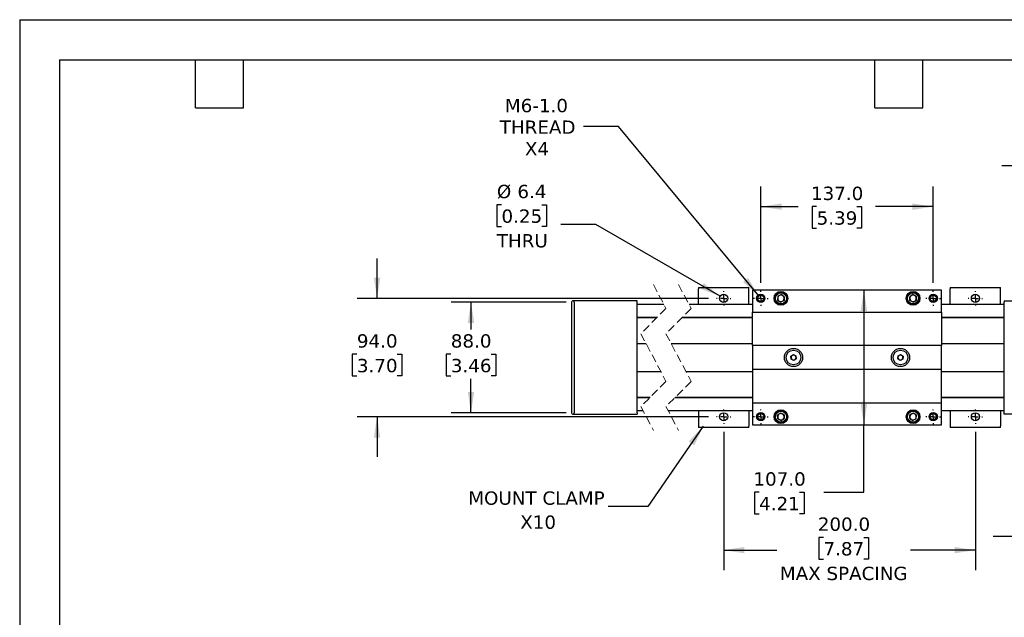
# Model space of a CAD drawing. Header units: millimetres. Extents: x 0 to 1397, y 0 to 1080.
# Tile 4 of 7: x 0 to 782, y 605 to 1080. Entities that reach past the tile are written whole.
import ezdxf

# ---------------------------------------------------------------- set-up
doc = ezdxf.new("R2010")
doc.units = ezdxf.units.MM
doc.header["$LTSCALE"] = 5
for name, pattern in [('SLD-Center', [19.05, 15.24, -1.27, 1.27, -1.27]), ('SLD-Dashed', [1.905, 1.27, -0.635]), ('SLD-Solid', [0])]:
    doc.linetypes.add(name, pattern=pattern)
doc.layers.add('CENTER', color=40, linetype='SLD-Center')
doc.layers.add('DIMENSIONS', color=140, linetype='SLD-Solid', lineweight=25)
doc.layers.add('TEXT', color=140, linetype='SLD-Solid', lineweight=25)
doc.styles.add('SLDTEXTSTYLE0', font='VERDANA.TTF')
doc.styles.get("Standard").update_dxf_attribs({"font": 'VERDANA.TTF'})
doc.dimstyles.new('SLDDIMSTYLE0', dxfattribs={"dimtxt": 10.790039, "dimasz": 16.51, "dimexe": 0, "dimexo": 0.0625, "dimgap": 2.69751, "dimtad": 0, "dimtih": 1, "dimtoh": 1, "dimrnd": 1e-09, "dimzin": 4, "dimdsep": 46, "dimtxsty": 'SLDTEXTSTYLE0', "dimsah": 1, "dimcen": 0.09, "dimadec": 0, "dimazin": 1, "dimtfac": 1, "dimtofl": 0, "dimtmove": 0, "dimatfit": 3, "dimfxl": 0, "dimfrac": 2, "dimtolj": 1, "dimtzin": 12, "dimarcsym": 0})
doc.dimstyles.new('SLDDIMSTYLE2', dxfattribs={"dimtxt": 10.790039, "dimasz": 16.51, "dimexe": 0, "dimexo": 0.0625, "dimgap": 2.69751, "dimtad": 0, "dimtih": 1, "dimtoh": 1, "dimrnd": 1e-09, "dimzin": 4, "dimdsep": 46, "dimtxsty": 'SLDTEXTSTYLE0', "dimsah": 1, "dimcen": 0.09, "dimadec": 0, "dimazin": 1, "dimtfac": 1, "dimtmove": 0, "dimatfit": 0, "dimfxl": 0, "dimfrac": 2, "dimtolj": 1, "dimtzin": 12, "dimarcsym": 0})
doc.dimstyles.new('SLDDIMSTYLE5', dxfattribs={"dimtxt": 10.790039, "dimasz": 16.51, "dimexe": 0, "dimexo": 0.0625, "dimgap": 2.69751, "dimtad": 0, "dimtih": 1, "dimtoh": 1, "dimrnd": 1e-09, "dimzin": 12, "dimdsep": 46, "dimtxsty": 'SLDTEXTSTYLE0', "dimsah": 1, "dimcen": 0.09, "dimadec": 0, "dimazin": 3, "dimtfac": 1, "dimtmove": 0, "dimatfit": 0, "dimfxl": 0, "dimfrac": 2, "dimtolj": 1, "dimtzin": 12, "dimarcsym": 0})
doc.dimstyles.new('SLDDIMSTYLE6', dxfattribs={"dimtxt": 10.790039, "dimasz": 16.51, "dimexe": 0, "dimexo": 0.0625, "dimgap": 2.69751, "dimtad": 0, "dimtih": 1, "dimtoh": 1, "dimrnd": 1e-09, "dimzin": 12, "dimdsep": 46, "dimtxsty": 'SLDTEXTSTYLE0', "dimsah": 1, "dimcen": 0, "dimadec": 0, "dimazin": 3, "dimtfac": 1, "dimtofl": 0, "dimtmove": 0, "dimatfit": 3, "dimfxl": 0, "dimfrac": 2, "dimtolj": 1, "dimtzin": 12, "dimarcsym": 0})
doc.dimstyles.new('SLDDIMSTYLE8', dxfattribs={"dimtxt": 10.790039, "dimasz": 16.51, "dimexe": 0, "dimexo": 0.0625, "dimgap": 2.69751, "dimtad": 0, "dimtih": 1, "dimtoh": 1, "dimrnd": 1e-09, "dimzin": 12, "dimdsep": 46, "dimtxsty": 'SLDTEXTSTYLE0', "dimsah": 1, "dimcen": 0, "dimadec": 0, "dimazin": 3, "dimtfac": 1, "dimtofl": 0, "dimtmove": 0, "dimatfit": 3, "dimfxl": 0, "dimfrac": 2, "dimtolj": 1, "dimtzin": 12, "dimarcsym": 0})
doc.dimstyles.new('SLDDIMSTYLE9', dxfattribs={"dimtxt": 0.18, "dimasz": 16.51, "dimexe": 0, "dimexo": 0.0625, "dimgap": 0, "dimtad": 0, "dimtih": 1, "dimtoh": 1, "dimdec": 0, "dimrnd": 1e-09, "dimzin": 0, "dimdsep": 46, "dimtxsty": 'Standard', "dimsah": 1, "dimcen": 0.09, "dimadec": 0, "dimazin": 0, "dimtfac": 16.51, "dimtdec": 0, "dimtofl": 0, "dimtmove": 0, "dimatfit": 3, "dimfxl": 0, "dimfrac": 2, "dimtolj": 1, "dimtzin": 0, "dimarcsym": 0})

# ---------------------------------------------------------------- blocks, each defined once
blk = doc.blocks.new('_D_15')
at = {"layer": 'DIMENSIONS'}
for p, q in [((559.41, 752.15), (559.41, 642.4)), ((759.41, 752.15), (759.41, 642.4)), ((638.7, 668.37), (635.08, 668.37)), ((635.08, 668.37), (635.08, 651.22)), ((670.77, 668.37), (674.39, 668.37)), ((674.39, 668.37), (674.39, 651.22)), ((559.41, 658.28), (601.69, 658.28)), ((759.41, 658.28), (707.78, 658.28)), ((635.08, 651.22), (638.7, 651.22)), ((674.39, 651.22), (670.77, 651.22))]:
    blk.add_line(p, q, dxfattribs=at)
for points in [[(559.41, 658.28), (575.92, 655.74), (575.92, 660.82)], [(759.41, 658.28), (742.9, 660.82), (742.9, 655.74)]]:
    blk.add_solid(points, dxfattribs=at)
at = {"layer": 'DIMENSIONS', "attachment_point": 1, "style": 'SLDTEXTSTYLE0'}
for s, insert, char_height in [('200.0', (634.22, 684.23), 10.583), ('7.87', (638.7, 664.67), 10.583), ('MAX SPACING', (604.1, 645.1), 10.5833)]:
    blk.add_mtext(s, dxfattribs=dict(at, insert=insert, char_height=char_height))
blk = doc.blocks.new('_D_16')
at = {"layer": 'DIMENSIONS'}
for p, q in [((283.99, 858.24), (283.99, 889.99)), ((547.32, 858.24), (268.11, 858.24)), ((267.96, 813.86), (264.33, 813.86)), ((264.33, 813.86), (264.33, 796.71)), ((300.02, 813.86), (303.64, 813.86)), ((303.64, 813.86), (303.64, 796.71)), ((264.33, 796.71), (267.96, 796.71)), ((303.64, 796.71), (300.02, 796.71)), ((547.32, 764.24), (268.11, 764.24)), ((283.99, 764.24), (283.99, 732.49))]:
    blk.add_line(p, q, dxfattribs=at)
for points in [[(283.99, 858.24), (286.53, 874.75), (281.45, 874.75)], [(283.99, 764.24), (281.45, 747.73), (286.53, 747.73)]]:
    blk.add_solid(points, dxfattribs=at)
at = {"layer": 'DIMENSIONS', "char_height": 10.583, "attachment_point": 1, "style": 'SLDTEXTSTYLE0'}
for s, insert in [('94.0', (267.96, 829.72)), ('3.70', (267.96, 810.15))]:
    blk.add_mtext(s, dxfattribs=dict(at, insert=insert))
blk = doc.blocks.new('_D_17')
at = {"layer": 'DIMENSIONS'}
for p, q in [((434.27, 855.24), (342.75, 855.24)), ((358.62, 855.24), (358.62, 833.43)), ((342.59, 813.86), (338.97, 813.86)), ((338.97, 813.86), (338.97, 796.71)), ((374.65, 813.86), (378.28, 813.86)), ((378.28, 813.86), (378.28, 796.71)), ((338.97, 796.71), (342.59, 796.71)), ((358.62, 767.24), (358.62, 794.3)), ((378.28, 796.71), (374.65, 796.71)), ((434.27, 767.24), (342.75, 767.24))]:
    blk.add_line(p, q, dxfattribs=at)
for points in [[(358.62, 855.24), (356.08, 838.73), (361.16, 838.73)], [(358.62, 767.24), (361.16, 783.75), (356.08, 783.75)]]:
    blk.add_solid(points, dxfattribs=at)
at = {"layer": 'DIMENSIONS', "char_height": 10.583, "attachment_point": 1, "style": 'SLDTEXTSTYLE0'}
for s, insert in [('88.0', (342.59, 829.72)), ('3.46', (342.59, 810.15))]:
    blk.add_mtext(s, dxfattribs=dict(at, insert=insert))
blk = doc.blocks.new('_D_18')
at = {"layer": 'DIMENSIONS'}
for p, q in [((588.91, 870.43), (588.91, 946.93)), ((725.91, 870.43), (725.91, 946.93)), ((588.91, 931.06), (618.66, 931.06)), ((633.28, 931.06), (629.66, 931.06)), ((629.66, 931.06), (629.66, 913.91)), ((665.34, 931.06), (668.97, 931.06)), ((668.97, 931.06), (668.97, 913.91)), ((725.91, 931.06), (679.96, 931.06)), ((629.66, 913.91), (633.28, 913.91)), ((668.97, 913.91), (665.34, 913.91))]:
    blk.add_line(p, q, dxfattribs=at)
for points in [[(588.91, 931.06), (605.42, 928.52), (605.42, 933.6)], [(725.91, 931.06), (709.4, 933.6), (709.4, 928.52)]]:
    blk.add_solid(points, dxfattribs=at)
at = {"layer": 'DIMENSIONS', "char_height": 10.583, "attachment_point": 1, "style": 'SLDTEXTSTYLE0'}
for s, insert in [('137.0', (628.79, 946.91)), ('5.39', (633.28, 927.35))]:
    blk.add_mtext(s, dxfattribs=dict(at, insert=insert))
blk = doc.blocks.new('_D_19')
at = {"layer": 'DIMENSIONS'}
for p, q in [((670.83, 864.74), (670.83, 757.74)), ((670.83, 704.24), (670.83, 757.74)), ((587.56, 704.24), (583.94, 704.24)), ((583.94, 704.24), (583.94, 687.1)), ((619.63, 704.24), (623.25, 704.24)), ((623.25, 704.24), (623.25, 687.1)), ((639.08, 704.24), (670.83, 704.24)), ((583.94, 687.1), (587.56, 687.1)), ((623.25, 687.1), (619.63, 687.1))]:
    blk.add_line(p, q, dxfattribs=at)
for points in [[(670.83, 864.74), (668.29, 848.23), (673.37, 848.23)], [(670.83, 757.74), (673.37, 774.25), (668.29, 774.25)]]:
    blk.add_solid(points, dxfattribs=at)
at = {"layer": 'DIMENSIONS', "char_height": 10.583, "attachment_point": 1, "style": 'SLDTEXTSTYLE0'}
for s, insert in [('107.0', (583.07, 720.1)), ('4.21', (587.56, 700.54))]:
    blk.add_mtext(s, dxfattribs=dict(at, insert=insert))
blk = doc.blocks.new('_D_20')
at = {"layer": 'DIMENSIONS'}
for p, q in [((382.85, 932.53), (379.23, 932.53)), ((379.23, 932.53), (379.23, 915.38)), ((414.92, 932.53), (418.54, 932.53)), ((418.54, 932.53), (418.54, 915.38)), ((457.88, 916.86), (430.1, 916.86)), ((556.64, 859.84), (457.88, 916.86)), ((379.23, 915.38), (382.85, 915.38)), ((418.54, 915.38), (414.92, 915.38))]:
    blk.add_line(p, q, dxfattribs=at)
blk.add_solid([(556.64, 859.84), (543.61, 870.3), (541.07, 865.9)], dxfattribs=at)
at = {"layer": 'DIMENSIONS', "char_height": 10.583, "attachment_point": 1, "style": 'SLDTEXTSTYLE0'}
for s, insert in [('%%c', (379.19, 948.39)), ('6.4', (395.49, 948.39)), ('0.25', (382.85, 928.83)), ('THRU', (379.16, 909.26))]:
    blk.add_mtext(s, dxfattribs=dict(at, insert=insert))
blk = doc.blocks.new('_D_22')
at = {"layer": 'DIMENSIONS'}
for p, q in [((812.27, 913.11), (812.27, 979.42)), ((834.41, 853.84), (834.41, 979.42)), ((812.27, 963.54), (780.52, 963.54)), ((834.41, 963.54), (867.8, 963.54)), ((882.42, 963.54), (878.8, 963.54)), ((878.8, 963.54), (878.8, 946.4)), ((914.49, 963.54), (918.11, 963.54)), ((918.11, 963.54), (918.11, 946.4)), ((878.8, 946.4), (882.42, 946.4)), ((918.11, 946.4), (914.49, 946.4)), ((812.27, 850.19), (812.27, 905.49))]:
    blk.add_line(p, q, dxfattribs=at)
for points in [[(812.27, 963.54), (795.76, 966.08), (795.76, 961)], [(834.41, 963.54), (850.92, 961), (850.92, 966.08)]]:
    blk.add_solid(points, dxfattribs=at)
at = {"layer": 'DIMENSIONS', "char_height": 10.583, "attachment_point": 1, "style": 'SLDTEXTSTYLE0'}
for s, insert in [('22.1', (882.42, 979.4)), ('0.87', (882.42, 959.84))]:
    blk.add_mtext(s, dxfattribs=dict(at, insert=insert))
blk = doc.blocks.new('_D_23')
at = {"layer": 'DIMENSIONS'}
for p, q in [((805.41, 748.89), (805.41, 653.21)), ((815.41, 748.89), (815.41, 653.21)), ((805.41, 669.08), (773.66, 669.08)), ((815.41, 669.08), (857.82, 669.08)), ((868.38, 669.08), (864.76, 669.08)), ((864.76, 669.08), (864.76, 651.93)), ((900.44, 669.08), (904.07, 669.08)), ((904.07, 669.08), (904.07, 651.93)), ((864.76, 651.93), (868.38, 651.93)), ((904.07, 651.93), (900.44, 651.93))]:
    blk.add_line(p, q, dxfattribs=at)
for points in [[(805.41, 669.08), (788.9, 671.62), (788.9, 666.54)], [(815.41, 669.08), (831.92, 666.54), (831.92, 671.62)]]:
    blk.add_solid(points, dxfattribs=at)
at = {"layer": 'DIMENSIONS', "char_height": 10.583, "attachment_point": 1, "style": 'SLDTEXTSTYLE0'}
for s, insert in [('%%c', (860.23, 684.94)), ('10.0', (876.53, 684.94)), ('0.39', (868.38, 665.38))]:
    blk.add_mtext(s, dxfattribs=dict(at, insert=insert))
blk = doc.blocks.new('_D_25')
at = {"layer": 'DIMENSIONS'}
for p, q in [((475.79, 994.61), (448, 994.61)), ((587.32, 860.17), (475.79, 994.61))]:
    blk.add_line(p, q, dxfattribs=at)
blk.add_solid([(587.32, 860.17), (578.73, 874.5), (574.82, 871.25)], dxfattribs=at)
at = {"layer": 'DIMENSIONS', "char_height": 10.583, "attachment_point": 1, "style": 'SLDTEXTSTYLE0'}
for s, insert in [('M6-1.0', (385.6, 1016.63)), ('THREAD', (381.51, 999.48)), ('X4', (401.47, 982.33))]:
    blk.add_mtext(s, dxfattribs=dict(at, insert=insert))
blk = doc.blocks.new('SW_NOTE_0_6')
at = {"layer": 'TEXT', "color": 0, "attachment_point": 2, "style": 'SLDTEXTSTYLE0'}
for s, insert, char_height in [('MOUNT CLAMP', (-56.86, 11.96), 10.5833), ('X10', (-55.54, -7.15), 10.583)]:
    blk.add_mtext(s, dxfattribs=dict(at, insert=insert, char_height=char_height))
blk = doc.blocks.new('SW_CENTERMARKSYMBOL_9')
at = {"layer": 'CENTER', "color": 0}
for p, q in [((-5.08, 0), (-5.74, 0)), ((0, 0), (-2.54, 0)), ((0, 5.08), (0, 5.74)), ((0, 0), (0, 2.54)), ((0, 0), (0, -2.54)), ((0, 0), (2.54, 0)), ((5.08, 0), (5.74, 0)), ((0, -5.08), (0, -5.74))]:
    blk.add_line(p, q, dxfattribs=at)
blk = doc.blocks.new('SW_CENTERMARKSYMBOL_10')
at = {"layer": 'CENTER', "color": 0}
for p, q in [((-5.08, 0), (-5.74, 0)), ((0, 0), (-2.54, 0)), ((0, 5.08), (0, 5.74)), ((0, 0), (0, 2.54)), ((0, 0), (0, -2.54)), ((0, 0), (2.54, 0)), ((5.08, 0), (5.74, 0)), ((0, -5.08), (0, -5.74))]:
    blk.add_line(p, q, dxfattribs=at)
blk = doc.blocks.new('SW_CENTERMARKSYMBOL_11')
at = {"layer": 'CENTER', "color": 0}
for p, q in [((-5.08, 0), (-5.74, 0)), ((0, 0), (-2.54, 0)), ((0, 5.08), (0, 5.74)), ((0, 0), (0, 2.54)), ((0, 0), (0, -2.54)), ((0, 0), (2.54, 0)), ((5.08, 0), (5.74, 0)), ((0, -5.08), (0, -5.74))]:
    blk.add_line(p, q, dxfattribs=at)
blk = doc.blocks.new('SW_CENTERMARKSYMBOL_12')
at = {"layer": 'CENTER', "color": 0}
for p, q in [((-5.08, 0), (-5.74, 0)), ((0, 0), (-2.54, 0)), ((0, 5.08), (0, 5.74)), ((0, 0), (0, 2.54)), ((0, 0), (0, -2.54)), ((0, 0), (2.54, 0)), ((5.08, 0), (5.74, 0)), ((0, -5.08), (0, -5.74))]:
    blk.add_line(p, q, dxfattribs=at)
blk = doc.blocks.new('SW_CENTERMARKSYMBOL_13')
at = {"layer": 'CENTER', "color": 0}
for p, q in [((-5.08, 0), (-5.84, 0)), ((0, 0), (-2.54, 0)), ((0, 5.08), (0, 5.84)), ((0, 0), (0, 2.54)), ((0, 0), (0, -2.54)), ((0, 0), (2.54, 0)), ((5.08, 0), (5.84, 0)), ((0, -5.08), (0, -5.84))]:
    blk.add_line(p, q, dxfattribs=at)
blk = doc.blocks.new('SW_CENTERMARKSYMBOL_14')
at = {"layer": 'CENTER', "color": 0}
for p, q in [((-5.08, 0), (-5.84, 0)), ((0, 0), (-2.54, 0)), ((0, 5.08), (0, 5.84)), ((0, 0), (0, 2.54)), ((0, 0), (0, -2.54)), ((0, 0), (2.54, 0)), ((5.08, 0), (5.84, 0)), ((0, -5.08), (0, -5.84))]:
    blk.add_line(p, q, dxfattribs=at)
blk = doc.blocks.new('SW_CENTERMARKSYMBOL_15')
at = {"layer": 'CENTER', "color": 0}
for p, q in [((-5.08, 0), (-5.84, 0)), ((0, 0), (-2.54, 0)), ((0, 5.08), (0, 5.84)), ((0, 0), (0, 2.54)), ((0, 0), (0, -2.54)), ((0, 0), (2.54, 0)), ((5.08, 0), (5.84, 0)), ((0, -5.08), (0, -5.84))]:
    blk.add_line(p, q, dxfattribs=at)
blk = doc.blocks.new('SW_CENTERMARKSYMBOL_16')
at = {"layer": 'CENTER', "color": 0}
for p, q in [((-5.08, 0), (-5.84, 0)), ((0, 0), (-2.54, 0)), ((0, 5.08), (0, 5.84)), ((0, 0), (0, 2.54)), ((0, 0), (0, -2.54)), ((0, 0), (2.54, 0)), ((5.08, 0), (5.84, 0)), ((0, -5.08), (0, -5.84))]:
    blk.add_line(p, q, dxfattribs=at)

msp = doc.modelspace()

# ---------------------------------------------------------------- linework, layer by layer
at = {"color": 7, "linetype": 'SLD-Solid'}
for q in [(0.012, 0.013), (1397.012, 1079.513)]:
    msp.add_line((0.012, 1079.513), q, dxfattribs=at)
at = {"color": 7, "linetype": 'SLD-Dashed', "lineweight": 18}
for p, q in [((503.568, 869.12), (513.568, 850.182)), ((523.568, 869.12), (533.568, 850.182)), ((513.568, 850.182), (493.568, 830.182)), ((533.568, 850.182), (513.568, 830.182)), ((493.568, 830.182), (513.568, 792.307)), ((513.568, 830.182), (533.568, 792.307)), ((513.568, 792.307), (493.568, 772.307)), ((533.568, 792.307), (513.568, 772.307)), ((493.568, 772.307), (503.568, 753.37)), ((513.568, 772.307), (523.568, 753.37))]:
    msp.add_line(p, q, dxfattribs=at)
for p, q in [((539.411, 866.845), (579.411, 866.845)), ((539.411, 866.845), (539.411, 865.845)), ((539.411, 853.245), (539.411, 865.845)), ((579.411, 865.845), (579.411, 866.845)), ((579.411, 853.245), (579.411, 865.845)), ((732.411, 864.745), (582.411, 864.745)), ((582.411, 864.745), (582.411, 847.245)), ((602.454, 859.85), (605.073, 861.176)), ((607.53, 859.57), (605.073, 861.176)), ((709.75, 861.176), (707.292, 859.57)), ((712.369, 859.85), (709.75, 861.176)), ((732.411, 847.245), (732.411, 864.745)), ((739.411, 866.845), (779.411, 866.845)), ((739.411, 866.845), (739.411, 865.845)), ((739.411, 853.245), (739.411, 865.845)), ((779.411, 865.845), (779.411, 866.845)), ((779.411, 853.245), (779.411, 865.845)), ((438.621, 855.244), (438.621, 767.245)), ((440.621, 856.244), (439.621, 856.244)), ((490.621, 856.245), (440.621, 856.245)), ((440.621, 855.245), (440.621, 856.245)), ((440.621, 855.245), (440.621, 767.245)), ((490.621, 855.245), (490.621, 856.245)), ((490.621, 767.245), (490.621, 855.245)), ((511.951, 853.245), (490.621, 853.245)), ((582.411, 853.245), (531.951, 853.245)), ((602.454, 859.85), (602.292, 856.919)), ((602.292, 856.919), (604.75, 855.314)), ((607.369, 856.639), (604.75, 855.314)), ((607.53, 859.57), (607.369, 856.639)), ((707.454, 856.639), (707.292, 859.57)), ((710.073, 855.314), (707.454, 856.639)), ((710.073, 855.314), (712.53, 856.919)), ((712.369, 859.85), (712.53, 856.919)), ((782.411, 853.245), (732.411, 853.245)), ((782.411, 856.245), (805.434, 856.245)), ((782.411, 856.245), (782.411, 855.245)), ((782.411, 767.245), (782.411, 855.245)), ((582.411, 847.245), (732.411, 847.245)), ((582.411, 820.745), (582.411, 847.245)), ((732.411, 847.245), (732.411, 820.745)), ((490.621, 843.245), (506.631, 843.245)), ((506.131, 842.745), (490.621, 842.745)), ((582.411, 842.745), (526.131, 842.745)), ((526.631, 843.245), (582.411, 843.245)), ((732.411, 843.245), (782.411, 843.245)), ((782.411, 842.745), (732.411, 842.745)), ((497.76, 822.245), (490.621, 822.245)), ((582.411, 822.245), (517.76, 822.245)), ((782.411, 822.245), (732.411, 822.245)), ((732.411, 820.745), (582.411, 820.745)), ((582.411, 820.745), (582.411, 801.745)), ((732.411, 801.745), (732.411, 820.745)), ((612.851, 812.288), (614.784, 813.551)), ((612.978, 809.982), (612.851, 812.288)), ((615.039, 808.939), (612.978, 809.982)), ((614.784, 813.551), (616.845, 812.508)), ((616.972, 810.202), (615.039, 808.939)), ((616.845, 812.508), (616.972, 810.202)), ((697.851, 810.202), (697.978, 812.508)), ((699.784, 808.939), (697.851, 810.202)), ((697.978, 812.508), (700.039, 813.551)), ((701.845, 809.982), (699.784, 808.939)), ((700.039, 813.551), (701.972, 812.288)), ((701.972, 812.288), (701.845, 809.982)), ((490.621, 800.245), (509.377, 800.245)), ((529.377, 800.245), (582.411, 800.245)), ((732.411, 801.745), (582.411, 801.745)), ((582.411, 801.745), (582.411, 775.245)), ((732.411, 775.245), (732.411, 801.745)), ((732.411, 800.245), (782.411, 800.245)), ((490.621, 779.745), (501.006, 779.745)), ((500.506, 779.245), (490.621, 779.245)), ((582.411, 779.245), (520.506, 779.245)), ((521.006, 779.745), (582.411, 779.745)), ((582.411, 775.245), (732.411, 775.245)), ((582.411, 775.245), (582.411, 757.745)), ((732.411, 779.745), (782.411, 779.745)), ((782.411, 779.245), (732.411, 779.245)), ((732.411, 757.745), (732.411, 775.245)), ((440.621, 766.245), (440.621, 767.245)), ((490.621, 769.245), (495.186, 769.245)), ((490.621, 767.245), (490.621, 766.245)), ((515.186, 769.245), (582.411, 769.245)), ((539.411, 769.245), (539.411, 756.645)), ((579.411, 769.245), (579.411, 756.645)), ((604.75, 767.176), (602.292, 765.57)), ((604.75, 767.176), (607.369, 765.85)), ((707.454, 765.85), (710.073, 767.176)), ((712.53, 765.57), (710.073, 767.176)), ((732.411, 769.245), (782.411, 769.245)), ((739.411, 769.245), (739.411, 756.645)), ((779.411, 769.245), (779.411, 756.645)), ((782.411, 766.245), (782.411, 767.245)), ((439.621, 766.245), (440.621, 766.245)), ((440.621, 766.245), (490.621, 766.245)), ((602.454, 762.639), (602.292, 765.57)), ((602.454, 762.639), (605.073, 761.314)), ((605.073, 761.314), (607.53, 762.919)), ((607.369, 765.85), (607.53, 762.919)), ((707.292, 762.919), (707.454, 765.85)), ((707.292, 762.919), (709.75, 761.314)), ((712.369, 762.639), (709.75, 761.314)), ((712.369, 762.639), (712.53, 765.57)), ((832.411, 766.245), (782.411, 766.245)), ((539.411, 756.645), (539.411, 755.645)), ((579.411, 755.645), (539.411, 755.645)), ((579.411, 755.645), (579.411, 756.645)), ((582.411, 757.745), (732.411, 757.745)), ((739.411, 756.645), (739.411, 755.645)), ((779.411, 755.645), (739.411, 755.645)), ((779.411, 755.645), (779.411, 756.645))]:
    msp.add_line(p, q)
for centre, radius in [((559.411, 858.245), 3.2), ((588.911, 858.245), 3.3), ((588.911, 858.245), 3), ((588.911, 858.245), 2.5), ((604.911, 858.245), 5.5), ((604.911, 858.245), 5), ((604.911, 858.245), 4.4), ((709.911, 858.245), 5.5), ((709.911, 858.245), 5), ((709.911, 858.245), 4.4), ((725.911, 858.245), 3.3), ((725.911, 858.245), 3), ((725.911, 858.245), 2.5), ((759.411, 858.245), 3.2), ((614.911, 811.245), 7.25), ((614.911, 811.245), 5.85), ((699.911, 811.245), 7.25), ((699.911, 811.245), 5.85), ((559.411, 764.245), 3.2), ((588.911, 764.245), 3.3), ((588.911, 764.245), 3), ((604.911, 764.245), 5.5), ((604.911, 764.245), 5), ((604.911, 764.245), 4.4), ((709.911, 764.245), 5.5), ((709.911, 764.245), 5), ((709.911, 764.245), 4.4), ((725.911, 764.245), 3.3), ((725.911, 764.245), 3), ((759.411, 764.245), 3.2), ((588.911, 764.245), 2.5), ((725.911, 764.245), 2.5)]:
    msp.add_circle(centre, radius)
for centre, radius, start, end in [((604.911, 858.245), 2.542, 56.842238, 116.842424), ((709.911, 858.245), 2.542, 63.157621, 123.15768), ((439.621, 855.244), 1, 89.998242, 180.002398), ((604.911, 858.245), 2.542, 176.842661, 236.841998), ((604.911, 858.245), 2.542, 116.84157, 176.842952), ((604.911, 858.245), 2.542, 236.842314, 296.842552), ((604.911, 858.245), 2.542, 296.842284, 356.8428), ((604.911, 858.245), 2.542, 356.841472, 56.843263), ((709.911, 858.245), 2.542, 123.157856, 183.15741), ((709.911, 858.245), 2.542, 183.157048, 243.15843), ((709.911, 858.245), 2.542, 243.157149, 303.158058), ((709.911, 858.245), 2.542, 3.159147, 63.156332), ((709.911, 858.245), 2.542, 303.156436, 3.157707), ((614.911, 811.245), 2, 123.157106, 183.157642), ((614.911, 811.245), 2, 183.157515, 243.158012), ((614.911, 811.245), 2, 63.157565, 123.157671), ((614.911, 811.245), 2, 243.157665, 303.157571), ((614.911, 811.245), 2, 3.157702, 63.157111), ((614.911, 811.245), 2, 303.158102, 3.157409), ((699.911, 811.245), 2, 176.842124, 236.843888), ((699.911, 811.245), 2, 116.843315, 176.841157), ((699.911, 811.245), 2, 236.842341, 296.842422), ((699.911, 811.245), 2, 56.842329, 116.842435), ((699.911, 811.245), 2, 296.84247, 356.843434), ((699.911, 811.245), 2, 356.842592, 56.841899), ((439.621, 767.245), 1, 179.997237, 270.002122), ((604.911, 764.245), 2.542, 63.157761, 123.157373), ((709.911, 764.245), 2.542, 56.842255, 116.842538), ((604.911, 764.245), 2.542, 123.158002, 183.157339), ((604.911, 764.245), 2.542, 183.157048, 243.15843), ((604.911, 764.245), 2.542, 243.157333, 303.157837), ((604.911, 764.245), 2.542, 3.1572, 63.157716), ((604.911, 764.245), 2.542, 303.156884, 3.158458), ((709.911, 764.245), 2.542, 176.842661, 236.841998), ((709.911, 764.245), 2.542, 116.84157, 176.842952), ((709.911, 764.245), 2.542, 236.842245, 296.842621), ((709.911, 764.245), 2.542, 296.843668, 356.840853), ((709.911, 764.245), 2.542, 356.842293, 56.843564)]:
    msp.add_arc(centre, radius, start, end)
at = {"layer": 'TEXT'}
for p, q in [((31.75, 1047.75), (1365.25, 1047.75)), ((31.75, 1047.75), (31.75, 31.75)), ((139.7, 1009.65), (139.7, 1047.75)), ((177.8, 1009.65), (177.8, 1047.75)), ((679.45, 1009.65), (679.45, 1047.75)), ((717.55, 1009.65), (717.55, 1047.75)), ((139.7, 1009.65), (177.8, 1009.65)), ((679.45, 1009.65), (717.55, 1009.65))]:
    msp.add_line(p, q, dxfattribs=at)

# ---------------------------------------------------------------- block references
at = {"layer": 'CENTER'}
for name, p in [('SW_CENTERMARKSYMBOL_9', (559.411, 858.245)), ('SW_CENTERMARKSYMBOL_15', (588.911, 858.245)), ('SW_CENTERMARKSYMBOL_13', (725.911, 858.245)), ('SW_CENTERMARKSYMBOL_10', (759.411, 858.245)), ('SW_CENTERMARKSYMBOL_12', (559.411, 764.245)), ('SW_CENTERMARKSYMBOL_16', (588.911, 764.245)), ('SW_CENTERMARKSYMBOL_14', (725.911, 764.245)), ('SW_CENTERMARKSYMBOL_11', (759.411, 764.245))]:
    msp.add_blockref(name, p, dxfattribs=at)
at = {"layer": 'TEXT'}
msp.add_blockref('SW_NOTE_0_6', (467.518, 692.96), dxfattribs=at)

# ---------------------------------------------------------------- dimensions: what is measured, and where the dimension line sits
at = {"layer": 'DIMENSIONS'}
dim = msp.add_diameter_dim_2p(p1=(590.508, 856.321), p2=(587.315, 860.169), text='M6-1.0\\PTHREAD\\PX4', dimstyle='SLDDIMSTYLE6', override={"dimpost": '<>'}, dxfattribs=at)
dim.commit()
dim.dimension.update_dxf_attribs({"geometry": '_D_25', "text_midpoint": (410.786, 994.609), "dimtype": 163})
for base, p1, p2, dimstyle, picture, middle in [((812.273, 963.545), (834.411, 847.495), (812.273, 843.845), 'SLDDIMSTYLE5', '_D_22', (898.454, 963.545)), ((725.911, 931.056), (588.911, 864.085), (725.911, 864.085), 'SLDDIMSTYLE0', '_D_18', (649.311, 931.056))]:
    dim = msp.add_linear_dim(base=base, p1=p1, p2=p2, dimstyle=dimstyle, dxfattribs=at)
    dim.commit()
    dim.dimension.update_dxf_attribs({"geometry": picture, "text_midpoint": middle, "dimtype": 160})
dim = msp.add_diameter_dim_2p(p1=(562.183, 856.645), p2=(556.64, 859.845), text='<>\\PTHRU', dimstyle='SLDDIMSTYLE8', dxfattribs=at)
dim.commit()
dim.dimension.update_dxf_attribs({"geometry": '_D_20', "text_midpoint": (398.884, 923.958), "dimtype": 163})
for base, p1, p2, dimstyle, picture, middle in [((283.989, 764.245), (553.671, 858.245), (553.671, 764.245), 'SLDDIMSTYLE2', '_D_16', (283.989, 813.862)), ((670.829, 757.745), (732.411, 864.745), (732.411, 757.745), 'SLDDIMSTYLE0', '_D_19', (670.829, 704.245)), ((358.621, 767.245), (440.621, 855.245), (440.621, 767.245), 'SLDDIMSTYLE0', '_D_17', (358.621, 813.862))]:
    dim = msp.add_linear_dim(base=base, p1=p1, p2=p2, angle=90, dimstyle=dimstyle, dxfattribs=at)
    dim.commit()
    dim.dimension.update_dxf_attribs({"geometry": picture, "text_midpoint": middle, "dimtype": 160})
for base, p1, p2, text, dimstyle, picture, middle in [((559.411, 658.279), (759.411, 758.505), (559.411, 758.505), '<>\\PMAX SPACING', 'SLDDIMSTYLE0', '_D_15', (654.735, 658.279)), ((805.411, 669.083), (815.411, 755.245), (805.411, 755.245), '%%c<>', 'SLDDIMSTYLE2', '_D_23', (884.411, 669.083))]:
    dim = msp.add_linear_dim(base=base, p1=p1, p2=p2, text=text, dimstyle=dimstyle, dxfattribs=at)
    dim.commit()
    dim.dimension.update_dxf_attribs({"geometry": picture, "text_midpoint": middle, "dimtype": 160})

# ---------------------------------------------------------------- leaders
at = {"layer": 'TEXT'}
msp.add_leader([(543.169, 756.645), (499.268, 692.96), (467.518, 692.96)], dimstyle='SLDDIMSTYLE9', dxfattribs=at)

doc.saveas('drawing.dxf')
